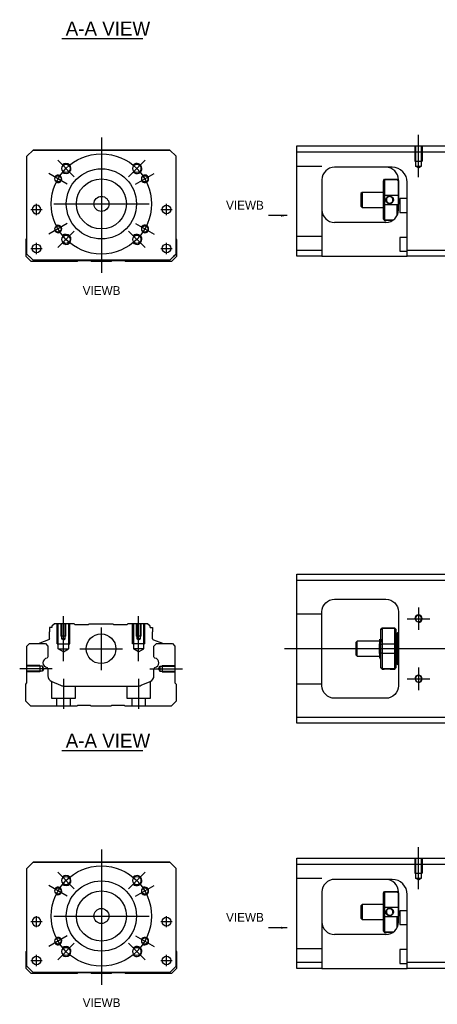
# Model space of a CAD drawing. Header units: millimetres. Extents: x -227 to 3135, y -1502 to 860.
# Tile 1 of 256: x -227 to -61, y -1502 to -1109. Entities that reach past the tile are written whole.
import ezdxf
from ezdxf.lldxf.tags import DXFTag

# ---------------------------------------------------------------- set-up
doc = ezdxf.new("R2010")
doc.units = ezdxf.units.MM
doc.layers.get('0').update_dxf_attribs({"linetype": 'CONTINUOUS'})
doc.layers.add('2', color=7, linetype='CONTINUOUS', true_color=0xffffff)
doc.styles.add('CHN', font='txt')
doc.styles.add('DIM-7', font='SIMPLEX.shx', dxfattribs={"width": 0.7, "bigfont": 'chineset.shx'})
tags = doc.linetypes.add('DASHED', pattern=[25.72, 12.86, -12.86]).pattern_tags.tags
tags[6:7] = [DXFTag(74, 4), DXFTag(75, 0), DXFTag(340, '0'), DXFTag(46, 0.0), DXFTag(50, 0.0), DXFTag(44, 0.0), DXFTag(45, 0.0)]
tags[4:5] = [DXFTag(74, 4), DXFTag(75, 0), DXFTag(340, '0'), DXFTag(46, 0.0), DXFTag(50, 0.0), DXFTag(44, 0.0), DXFTag(45, 0.0)]
doc.dimstyles.new('CNS', dxfattribs={"dimtxt": 3.5, "dimasz": 2.5, "dimexe": 1, "dimexo": 1, "dimgap": 1, "dimtad": 1, "dimdsep": 46, "dimtxsty": 'DIM-7', "dimcen": 0.09, "dimclrd": 4, "dimclre": 4, "dimclrt": 1, "dimadec": 0, "dimazin": 0, "dimtfac": 1, "dimtmove": 0, "dimatfit": 3, "dimfxl": 0, "dimtvp": 0.971429, "dimtolj": 1, "dimarcsym": 0})

msp = doc.modelspace()

# ---------------------------------------------------------------- linework, layer by layer
for p, q in [((-210.6, -1116.5), (-178.36, -1116.5)), ((-223, -1184.77), (-218.5, -1184.77)), ((-223, -1184.77), (-218.5, -1184.77)), ((-171.12, -1184.77), (-166.62, -1184.77)), ((-171.12, -1184.77), (-166.62, -1184.77)), ((-223, -1200.27), (-218.5, -1200.27)), ((-223, -1200.27), (-218.5, -1200.27)), ((-171.12, -1200.27), (-166.62, -1200.27)), ((-171.12, -1200.27), (-166.62, -1200.27)), ((-68.36, -1343.48), (-68.36, -1352.48)), ((-72.86, -1347.98), (-63.86, -1347.98)), ((-121.86, -1359.93), (16.57, -1359.93)), ((-214.46, -1367.93), (-227.46, -1367.93)), ((-68.36, -1367.48), (-68.36, -1376.48)), ((-72.86, -1371.98), (-63.86, -1371.98)), ((-210.6, -1400.58), (-178.36, -1400.58)), ((-223, -1468.85), (-218.5, -1468.85)), ((-223, -1468.85), (-218.5, -1468.85)), ((-171.12, -1468.85), (-166.62, -1468.85)), ((-171.12, -1468.85), (-166.62, -1468.85)), ((-223, -1484.35), (-218.5, -1484.35)), ((-223, -1484.35), (-218.5, -1484.35)), ((-171.12, -1484.35), (-166.62, -1484.35)), ((-171.12, -1484.35), (-166.62, -1484.35))]:
    msp.add_line(p, q)
at = {"ltscale": 0.3}
for p, q in [((-194.86, -1156.02), (-194.86, -1210.02)), ((-205.71, -1171.67), (-212.29, -1165.09)), ((-184.01, -1171.67), (-177.43, -1165.09)), ((-208.5, -1174.64), (-215.86, -1170.39)), ((-181.22, -1174.64), (-173.86, -1170.39)), ((-220.75, -1187.02), (-220.75, -1182.52)), ((-220.75, -1187.02), (-220.75, -1182.52)), ((-213.86, -1182.52), (-175.86, -1182.52)), ((-168.87, -1187.02), (-168.87, -1182.52)), ((-168.87, -1187.02), (-168.87, -1182.52)), ((-208.5, -1190.39), (-215.86, -1194.64)), ((-205.71, -1193.37), (-212.29, -1199.95)), ((-184.01, -1193.37), (-177.43, -1199.95)), ((-181.22, -1190.39), (-173.86, -1194.64)), ((-220.75, -1202.52), (-220.75, -1198.02)), ((-220.75, -1202.52), (-220.75, -1198.02)), ((-168.87, -1202.52), (-168.87, -1198.02)), ((-168.87, -1202.52), (-168.87, -1198.02)), ((-195.01, -1351.48), (-195.01, -1368.48)), ((-203.51, -1359.98), (-186.51, -1359.98)), ((-194.86, -1440.1), (-194.86, -1494.1)), ((-205.71, -1455.75), (-212.29, -1449.17)), ((-184.01, -1455.75), (-177.43, -1449.17)), ((-208.5, -1458.73), (-215.86, -1454.48)), ((-181.22, -1458.73), (-173.86, -1454.48)), ((-220.75, -1471.1), (-220.75, -1466.6)), ((-220.75, -1471.1), (-220.75, -1466.6)), ((-213.86, -1466.6), (-175.86, -1466.6)), ((-168.87, -1471.1), (-168.87, -1466.6)), ((-168.87, -1471.1), (-168.87, -1466.6)), ((-208.5, -1474.48), (-215.86, -1478.73)), ((-181.22, -1474.48), (-173.86, -1478.73)), ((-205.71, -1477.46), (-212.29, -1484.03)), ((-184.01, -1477.46), (-177.43, -1484.03)), ((-220.75, -1486.6), (-220.75, -1482.1)), ((-220.75, -1486.6), (-220.75, -1482.1)), ((-168.87, -1486.6), (-168.87, -1482.1)), ((-168.87, -1486.6), (-168.87, -1482.1))]:
    msp.add_line(p, q, dxfattribs=at)
at = {"linetype": 'Continuous'}
for p, q in [((-224.56, -1163.52), (-222.06, -1161.02)), ((-222.06, -1161.02), (-224.56, -1163.52)), ((-222.06, -1161.02), (-167.56, -1161.02)), ((-167.56, -1161.02), (-222.06, -1161.02)), ((-167.56, -1161.02), (-165.06, -1163.52)), ((-165.06, -1163.52), (-167.56, -1161.02)), ((-224.56, -1202.52), (-224.56, -1163.52)), ((-165.06, -1202.52), (-165.06, -1163.52)), ((-224.86, -1196.67), (-224.56, -1196.37)), ((-224.86, -1203.47), (-224.86, -1196.67)), ((-165.06, -1196.47), (-164.86, -1196.67)), ((-164.86, -1196.67), (-164.86, -1203.47)), ((-222.86, -1205.47), (-224.86, -1203.47)), ((-224.56, -1202.52), (-222.06, -1205.02)), ((-222.06, -1205.02), (-223.56, -1203.52)), ((-204.51, -1205.47), (-222.86, -1205.47)), ((-222.06, -1205.02), (-222.06, -1205.02)), ((-167.56, -1205.02), (-222.06, -1205.02)), ((-167.56, -1205.02), (-222.06, -1205.02)), ((-204.16, -1205.22), (-204.51, -1205.47)), ((-199.16, -1205.22), (-204.16, -1205.22)), ((-198.81, -1205.47), (-199.16, -1205.22)), ((-190.91, -1205.47), (-198.81, -1205.47)), ((-190.56, -1205.22), (-190.91, -1205.47)), ((-185.56, -1205.22), (-190.56, -1205.22)), ((-185.21, -1205.47), (-185.56, -1205.22)), ((-166.86, -1205.47), (-185.21, -1205.47)), ((-167.56, -1205.02), (-165.06, -1202.52)), ((-164.86, -1203.47), (-166.86, -1205.47)), ((-116.86, -1332.73), (-116.86, -1330.23)), ((-116.86, -1330.23), (-57.86, -1330.23)), ((-57.86, -1332.73), (-116.86, -1332.73)), ((-116.86, -1387.23), (-116.86, -1332.73)), ((-101.86, -1340.23), (-81.36, -1340.23)), ((-106.86, -1374.73), (-106.86, -1345.23)), ((-76.36, -1345.23), (-76.36, -1374.73)), ((-213.58, -1349.98), (-214.58, -1350.98)), ((-214.58, -1350.98), (-214.58, -1351.48)), ((-205.71, -1349.98), (-213.58, -1349.98)), ((-205.41, -1350.28), (-205.71, -1349.98)), ((-205.41, -1350.28), (-200.01, -1350.28)), ((-200.01, -1350.28), (-199.71, -1349.98)), ((-199.71, -1349.98), (-190.31, -1349.98)), ((-190.01, -1350.28), (-190.31, -1349.98)), ((-190.01, -1350.28), (-184.61, -1350.28)), ((-184.31, -1349.98), (-184.61, -1350.28)), ((-176.44, -1349.98), (-184.31, -1349.98)), ((-175.44, -1350.98), (-176.44, -1349.98)), ((-175.44, -1351.48), (-175.44, -1350.98)), ((-215.58, -1351.48), (-215.58, -1353.18)), ((-214.58, -1351.48), (-215.58, -1351.48)), ((-215.58, -1355.98), (-215.58, -1353.18)), ((-175.44, -1351.48), (-174.44, -1351.48)), ((-174.44, -1351.48), (-174.44, -1353.18)), ((-174.44, -1355.98), (-174.44, -1353.18)), ((-82.86, -1351.73), (-83.36, -1352.23)), ((-83.36, -1352.42), (-83.36, -1352.23)), ((-83.36, -1358.25), (-83.36, -1352.42)), ((-77.86, -1351.73), (-82.86, -1351.73)), ((-82.86, -1351.73), (-82.86, -1351.96)), ((-82.86, -1351.96), (-82.86, -1358)), ((-77.86, -1351.96), (-82.86, -1351.96)), ((-77.36, -1352.23), (-77.86, -1351.73)), ((-77.86, -1351.96), (-77.86, -1351.73)), ((-77.86, -1358), (-77.86, -1351.96)), ((-77.36, -1352.23), (-77.36, -1352.42)), ((-77.36, -1352.42), (-77.36, -1358.25)), ((-76.86, -1353.93), (-77.36, -1353.93)), ((-76.86, -1359.93), (-76.86, -1353.93)), ((-76.86, -1354.03), (-76.86, -1365.83)), ((-224.56, -1358.93), (-223.56, -1357.93)), ((-224.56, -1373.63), (-224.56, -1358.93)), ((-223.56, -1357.93), (-217.23, -1357.93)), ((-219.62, -1357.91), (-219.62, -1357.93)), ((-215.91, -1356.45), (-219.49, -1357.74)), ((-217.23, -1357.93), (-216.23, -1358.93)), ((-216.23, -1358.93), (-216.23, -1363.21)), ((-174.11, -1356.45), (-170.53, -1357.74)), ((-173.89, -1358.93), (-172.89, -1357.93)), ((-173.89, -1363.21), (-173.89, -1358.93)), ((-172.89, -1357.93), (-166.56, -1357.93)), ((-170.4, -1357.91), (-170.4, -1357.93)), ((-166.56, -1357.93), (-165.56, -1358.93)), ((-165.56, -1358.93), (-165.56, -1373.63)), ((-92.86, -1356.93), (-93.36, -1357.43)), ((-93.36, -1357.43), (-93.36, -1357.43)), ((-93.36, -1357.43), (-93.36, -1362.43)), ((-83.86, -1356.93), (-92.86, -1356.93)), ((-92.86, -1362.93), (-92.86, -1356.93)), ((-83.86, -1361.91), (-83.86, -1357.96)), ((-83.48, -1356.43), (-83.73, -1356.43)), ((-83.36, -1359.93), (-83.36, -1358.25)), ((-82.86, -1358), (-82.86, -1359.93)), ((-82.86, -1358), (-77.86, -1358)), ((-77.86, -1359.93), (-77.86, -1358)), ((-77.36, -1358.25), (-77.36, -1361.61)), ((-93.36, -1362.43), (-92.86, -1362.93)), ((-92.86, -1362.93), (-83.86, -1362.93)), ((-83.36, -1361.61), (-83.36, -1359.93)), ((-83.36, -1367.45), (-83.36, -1361.61)), ((-82.86, -1359.93), (-82.86, -1361.86)), ((-82.86, -1361.86), (-82.86, -1367.9)), ((-77.86, -1361.86), (-82.86, -1361.86)), ((-77.86, -1361.86), (-77.86, -1359.93)), ((-77.86, -1367.9), (-77.86, -1361.86)), ((-77.36, -1361.61), (-77.36, -1367.45)), ((-76.86, -1359.93), (-76.86, -1365.93)), ((-83.69, -1363.93), (-83.52, -1363.93)), ((-77.36, -1365.93), (-76.86, -1365.93)), ((-216.23, -1367.95), (-216.23, -1370.76)), ((-173.89, -1370.76), (-173.89, -1367.95)), ((-83.36, -1367.63), (-83.36, -1367.45)), ((-83.36, -1367.63), (-82.86, -1368.13)), ((-82.86, -1367.9), (-82.86, -1368.13)), ((-82.86, -1367.9), (-77.86, -1367.9)), ((-82.86, -1368.13), (-82.36, -1368.13)), ((-79.35, -1368.13), (-77.86, -1368.13)), ((-77.86, -1368.13), (-77.36, -1367.63)), ((-77.86, -1368.13), (-77.86, -1367.9)), ((-77.36, -1367.45), (-77.36, -1367.63)), ((-225.06, -1374.13), (-224.56, -1373.63)), ((-225.06, -1380.93), (-225.06, -1374.13)), ((-214.69, -1373.07), (-211.13, -1374.55)), ((-178.99, -1374.55), (-175.43, -1373.07)), ((-165.56, -1373.63), (-165.06, -1374.13)), ((-165.06, -1374.13), (-165.06, -1380.93)), ((-209.21, -1374.93), (-180.91, -1374.93)), ((-223.06, -1382.93), (-225.06, -1380.93)), ((-165.06, -1380.93), (-167.06, -1382.93)), ((-81.36, -1379.73), (-101.86, -1379.73)), ((-204.71, -1382.93), (-223.06, -1382.93)), ((-204.36, -1382.68), (-204.71, -1382.93)), ((-199.36, -1382.68), (-204.36, -1382.68)), ((-199.01, -1382.93), (-199.36, -1382.68)), ((-191.11, -1382.93), (-199.01, -1382.93)), ((-190.76, -1382.68), (-191.11, -1382.93)), ((-185.76, -1382.68), (-190.76, -1382.68)), ((-185.41, -1382.93), (-185.76, -1382.68)), ((-167.06, -1382.93), (-185.41, -1382.93)), ((-116.86, -1389.73), (-116.86, -1387.23)), ((-116.86, -1387.23), (-57.86, -1387.23)), ((-57.86, -1389.73), (-116.86, -1389.73)), ((-224.56, -1447.6), (-222.06, -1445.1)), ((-222.06, -1445.1), (-224.56, -1447.6)), ((-222.06, -1445.1), (-167.56, -1445.1)), ((-167.56, -1445.1), (-222.06, -1445.1)), ((-167.56, -1445.1), (-165.06, -1447.6)), ((-165.06, -1447.6), (-167.56, -1445.1)), ((-224.56, -1486.6), (-224.56, -1447.6)), ((-165.06, -1486.6), (-165.06, -1447.6)), ((-224.86, -1480.76), (-224.56, -1480.46)), ((-224.86, -1487.56), (-224.86, -1480.76)), ((-165.06, -1480.55), (-164.86, -1480.76)), ((-164.86, -1480.76), (-164.86, -1487.56)), ((-222.86, -1489.56), (-224.86, -1487.56)), ((-224.56, -1486.6), (-222.06, -1489.1)), ((-222.06, -1489.1), (-223.56, -1487.6)), ((-167.56, -1489.1), (-165.06, -1486.6)), ((-164.86, -1487.56), (-166.86, -1489.56)), ((-204.51, -1489.56), (-222.86, -1489.56)), ((-222.06, -1489.1), (-222.06, -1489.1)), ((-167.56, -1489.1), (-222.06, -1489.1)), ((-167.56, -1489.1), (-222.06, -1489.1)), ((-204.16, -1489.31), (-204.51, -1489.56)), ((-199.16, -1489.31), (-204.16, -1489.31)), ((-198.81, -1489.56), (-199.16, -1489.31)), ((-190.91, -1489.56), (-198.81, -1489.56)), ((-190.56, -1489.31), (-190.91, -1489.56)), ((-185.56, -1489.31), (-190.56, -1489.31)), ((-185.21, -1489.56), (-185.56, -1489.31)), ((-166.86, -1489.56), (-185.21, -1489.56))]:
    msp.add_line(p, q, dxfattribs=at)
at = {"linetype": 'DASHED'}
for p, q in [((-222.06, -1161.02), (-222.06, -1161.02)), ((-205.59, -1161.02), (-208.04, -1161.02)), ((-184.04, -1161.02), (-181.59, -1161.02)), ((-167.56, -1161.02), (-167.56, -1161.02)), ((-224.56, -1163.52), (-224.56, -1163.52)), ((-165.06, -1163.52), (-165.06, -1163.52)), ((-222.5, -1184.77), (-222.5, -1184.77)), ((-219, -1184.77), (-219, -1184.77)), ((-170.62, -1184.77), (-170.62, -1184.77)), ((-167.12, -1184.77), (-167.12, -1184.77)), ((-224.56, -1188.02), (-224.56, -1188.02)), ((-165.06, -1188.02), (-165.06, -1188.02)), ((-222.5, -1200.27), (-222.5, -1200.27)), ((-219, -1200.27), (-219, -1200.27)), ((-223.56, -1203.52), (-223.56, -1203.52)), ((-167.56, -1205.02), (-165.06, -1202.52)), ((-166.06, -1203.52), (-167.56, -1205.02)), ((-167.56, -1205.02), (-167.56, -1205.02)), ((-165.06, -1202.52), (-166.06, -1203.52)), ((-166.06, -1203.52), (-166.06, -1203.52)), ((-205.41, -1350.28), (-205.41, -1350.28)), ((-184.61, -1350.28), (-184.61, -1350.28)), ((-83.73, -1356.43), (-83.73, -1356.43)), ((-222.06, -1445.1), (-222.06, -1445.1)), ((-205.59, -1445.1), (-208.04, -1445.1)), ((-184.04, -1445.1), (-181.59, -1445.1)), ((-167.56, -1445.1), (-167.56, -1445.1)), ((-224.56, -1447.6), (-224.56, -1447.6)), ((-165.06, -1447.6), (-165.06, -1447.6)), ((-222.5, -1468.85), (-222.5, -1468.85)), ((-219, -1468.85), (-219, -1468.85)), ((-170.62, -1468.85), (-170.62, -1468.85)), ((-167.12, -1468.85), (-167.12, -1468.85)), ((-224.56, -1472.1), (-224.56, -1472.1)), ((-165.06, -1472.1), (-165.06, -1472.1)), ((-222.5, -1484.35), (-222.5, -1484.35)), ((-219, -1484.35), (-219, -1484.35)), ((-223.56, -1487.6), (-223.56, -1487.6)), ((-167.56, -1489.1), (-165.06, -1486.6)), ((-166.06, -1487.6), (-167.56, -1489.1)), ((-165.06, -1486.6), (-166.06, -1487.6)), ((-166.06, -1487.6), (-166.06, -1487.6)), ((-167.56, -1489.1), (-167.56, -1489.1))]:
    msp.add_line(p, q, dxfattribs=at)
at = {"ltscale": 0.1}
for p, q in [((-210.01, -1364.98), (-210.01, -1346.98)), ((-180.01, -1364.98), (-180.01, -1346.98)), ((-175.56, -1367.93), (-162.56, -1367.93)), ((-210.01, -1371.93), (-210.01, -1383.93)), ((-180.01, -1371.93), (-180.01, -1383.93))]:
    msp.add_line(p, q, dxfattribs=at)
at = {"linetype": 'DASHED', "ltscale": 0.1}
for p, q in [((-106.86, -1346.12), (-116.86, -1346.12)), ((-212.51, -1357.98), (-212.51, -1349.98)), ((-212.08, -1359.98), (-212.08, -1349.98)), ((-211.01, -1349.98), (-211.01, -1354.98)), ((-210.75, -1349.98), (-210.75, -1355.98)), ((-209.27, -1355.98), (-209.27, -1349.98)), ((-209.01, -1354.98), (-209.01, -1349.98)), ((-207.94, -1349.98), (-207.94, -1359.98)), ((-207.51, -1357.98), (-207.51, -1349.98)), ((-182.51, -1357.98), (-182.51, -1349.98)), ((-182.08, -1349.98), (-182.08, -1359.98)), ((-181.01, -1349.98), (-181.01, -1354.98)), ((-180.75, -1349.98), (-180.75, -1355.98)), ((-179.27, -1355.98), (-179.27, -1349.98)), ((-179.01, -1354.98), (-179.01, -1349.98)), ((-177.94, -1359.98), (-177.94, -1349.98)), ((-177.51, -1357.98), (-177.51, -1349.98)), ((-209.01, -1354.98), (-211.01, -1354.98)), ((-179.01, -1354.98), (-181.01, -1354.98)), ((-212.51, -1357.98), (-207.51, -1357.98)), ((-209.27, -1355.98), (-210.75, -1355.98)), ((-210.01, -1356.41), (-210.75, -1355.98)), ((-210.01, -1356.41), (-209.27, -1355.98)), ((-177.51, -1357.98), (-182.51, -1357.98)), ((-179.27, -1355.98), (-180.75, -1355.98)), ((-180.01, -1356.41), (-180.75, -1355.98)), ((-180.01, -1356.41), (-179.27, -1355.98)), ((-212.08, -1359.98), (-207.94, -1359.98)), ((-210.01, -1361.17), (-212.08, -1359.98)), ((-210.01, -1361.17), (-207.94, -1359.98)), ((-177.94, -1359.98), (-182.08, -1359.98)), ((-180.01, -1361.17), (-182.08, -1359.98)), ((-180.01, -1361.17), (-177.94, -1359.98)), ((-219.43, -1366.63), (-224.43, -1366.63)), ((-219.43, -1366.63), (-219.43, -1369.23)), ((-170.56, -1366.63), (-170.56, -1369.23)), ((-170.56, -1366.63), (-165.56, -1366.63)), ((-218.43, -1366.93), (-224.43, -1366.93)), ((-218.43, -1368.94), (-224.43, -1368.94)), ((-219.43, -1369.23), (-224.43, -1369.23)), ((-219.43, -1369.01), (-219.43, -1369.06)), ((-218.43, -1366.93), (-218.43, -1368.94)), ((-217.85, -1367.93), (-218.43, -1366.93)), ((-217.85, -1367.93), (-218.43, -1368.94)), ((-172.14, -1367.93), (-171.56, -1366.93)), ((-172.14, -1367.93), (-171.56, -1368.94)), ((-171.56, -1366.93), (-171.56, -1368.94)), ((-171.56, -1366.93), (-165.56, -1366.93)), ((-171.56, -1368.94), (-165.56, -1368.94)), ((-170.56, -1369.01), (-170.56, -1369.06)), ((-170.56, -1369.23), (-165.56, -1369.23)), ((-214.76, -1373.06), (-214.76, -1379.63)), ((-175.26, -1379.63), (-175.26, -1373)), ((-106.86, -1374.12), (-116.86, -1374.12)), ((-205.26, -1379.63), (-205.26, -1374.93)), ((-184.76, -1374.93), (-184.76, -1379.63)), ((-214.76, -1379.63), (-205.26, -1379.63)), ((-212.76, -1379.63), (-212.76, -1382.93)), ((-207.26, -1382.93), (-207.26, -1379.63)), ((-184.76, -1379.63), (-175.26, -1379.63)), ((-182.76, -1379.63), (-182.76, -1382.93)), ((-177.26, -1382.93), (-177.26, -1379.63))]:
    msp.add_line(p, q, dxfattribs=at)
at = {"ltscale": 0.3}
for centre in [(-194.86, -1182.52), (-194.86, -1466.6)]:
    msp.add_circle(centre, 20, dxfattribs=at)
at = {"linetype": 'Continuous'}
for centre, radius in [((-209, -1168.38), 1.65), ((-194.86, -1182.52), 14), ((-180.72, -1168.38), 1.65), ((-212.18, -1172.52), 1.25), ((-194.86, -1182.52), 10), ((-177.54, -1172.52), 1.25), ((-194.86, -1182.52), 3), ((-168.87, -1184.77), 1.75), ((-212.18, -1192.52), 1.25), ((-177.54, -1192.52), 1.25), ((-209, -1196.66), 1.65), ((-180.72, -1196.66), 1.65), ((-220.75, -1200.27), 1.75), ((-168.87, -1200.27), 1.75), ((-195.01, -1359.98), 5.9), ((-209, -1452.46), 1.65), ((-194.86, -1466.6), 14), ((-180.72, -1452.46), 1.65), ((-212.18, -1456.6), 1.25), ((-194.86, -1466.6), 10), ((-177.54, -1456.6), 1.25), ((-194.86, -1466.6), 3), ((-168.87, -1468.85), 1.75), ((-212.18, -1476.6), 1.25), ((-177.54, -1476.6), 1.25), ((-209, -1480.74), 1.65), ((-180.72, -1480.74), 1.65), ((-220.75, -1484.35), 1.75), ((-168.87, -1484.35), 1.75)]:
    msp.add_circle(centre, radius, dxfattribs=at)
at = {"linetype": 'Continuous', "extrusion": (0, 0, -1)}
for centre, radius in [((220.75, -1184.77), 1.75), ((68.36, -1347.98), 1.23), ((68.36, -1371.98), 1.23), ((220.75, -1468.85), 1.75)]:
    msp.add_circle(centre, radius, dxfattribs=at)
for centre, radius, start, end in [((-209, -1168.38), 2, 227.8658, 135), ((-180.72, -1168.38), 2, 225, 137.8658), ((-212.18, -1172.52), 1.5, 242.1491, 150), ((-177.54, -1172.52), 1.5, 210, 122.1491), ((-212.18, -1192.52), 1.5, 210, 117.8509), ((-177.54, -1192.52), 1.5, 237.8509, 150), ((-209, -1196.66), 2, 225, 132.134), ((-180.72, -1196.66), 2, 222.1342, 135), ((-68.36, -1347.98), 1.5, 270, 180), ((-68.36, -1371.98), 1.5, 270, 180), ((-209, -1452.46), 2, 227.8658, 135), ((-180.72, -1452.46), 2, 225, 137.8658), ((-212.18, -1456.6), 1.5, 242.1491, 150), ((-177.54, -1456.6), 1.5, 210, 122.1491), ((-212.18, -1476.6), 1.5, 210, 117.8509), ((-177.54, -1476.6), 1.5, 237.8509, 150), ((-209, -1480.74), 2, 225, 132.134), ((-180.72, -1480.74), 2, 222.1342, 135)]:
    msp.add_arc(centre, radius, start, end)
for centre, radius, start, end in [((101.86, -1345.23), 5, 0, 90), ((81.36, -1345.23), 5, 90, 180), ((216.08, -1355.98), 0.5, 180, 250.1017), ((170.6, -1357.93), 0.2, 109.8983, 172.0917), ((216.73, -1363.21), 0.5, 180, 249.8105), ((173.39, -1363.21), 0.5, 290.1895, 0), ((216.73, -1367.95), 0.5, 110.1895, 180), ((173.39, -1367.95), 0.5, 0, 69.8105), ((101.86, -1374.73), 5, 270, 0), ((81.36, -1374.73), 5, 180, 270)]:
    msp.add_arc(centre, radius, start, end, dxfattribs=at)
at = {"linetype": 'Continuous'}
for centre, radius, start, end in [((-76.36, -1354.03), 0.5, 90, 180), ((-219.42, -1357.93), 0.2, 109.8983, 172.0917), ((-173.94, -1355.98), 0.5, 180, 250.1017), ((-216.24, -1365.58), 1.93, 99.5288, 260.4712), ((-173.88, -1365.58), 1.93, 279.5288, 80.4712), ((-76.36, -1365.83), 0.5, 180, 270), ((-213.73, -1370.76), 2.5, 180, 247.4572), ((-176.39, -1370.76), 2.5, 292.5428, 0), ((-209.21, -1369.93), 5, 247.4572, 270), ((-180.91, -1369.93), 5, 270, 292.5428)]:
    msp.add_arc(centre, radius, start, end, dxfattribs=at)
for points, degree in [([(-83.36, -1352.42), (-83.19, -1352.26), (-83.02, -1352.11), (-82.86, -1351.96)], 3), ([(-77.86, -1351.96), (-77.69, -1352.11), (-77.52, -1352.26), (-77.36, -1352.42)], 3), ([(-83.72, -1356.45), (-83.84, -1356.24)], 1), ([(-83.36, -1356.21), (-83.42, -1356.32), (-83.49, -1356.43)], 2), ([(-83.36, -1358.25), (-83.19, -1358.17), (-83.02, -1358.09), (-82.86, -1358)], 3), ([(-77.86, -1358), (-77.69, -1358.09), (-77.52, -1358.17), (-77.36, -1358.25)], 3), ([(-82.86, -1361.86), (-83.02, -1361.78), (-83.19, -1361.69), (-83.36, -1361.61)], 3), ([(-77.86, -1361.86), (-77.69, -1361.78), (-77.52, -1361.69), (-77.36, -1361.61)], 3), ([(-83.87, -1363.63), (-83.79, -1363.78), (-83.7, -1363.93)], 2), ([(-83.52, -1363.93), (-83.44, -1363.79), (-83.36, -1363.65)], 2), ([(-82.86, -1367.9), (-83.02, -1367.75), (-83.19, -1367.6), (-83.36, -1367.45)], 3), ([(-77.86, -1367.9), (-77.69, -1367.75), (-77.52, -1367.6), (-77.36, -1367.45)], 3)]:
    msp.add_open_spline(points, degree=degree, dxfattribs=at)
for points, knots in [([(-83.86, -1356.22), (-83.86, -1356.25), (-83.86, -1356.34), (-83.86, -1356.66), (-83.86, -1356.89), (-83.86, -1357.41), (-83.86, -1357.67), (-83.86, -1357.96)], [0, 0, 0, 0, 0.341605, 0.341605, 0.709042, 0.709042, 1, 1, 1, 1]), ([(-83.52, -1363.93), (-83.53, -1363.93), (-83.54, -1363.92), (-83.56, -1363.84), (-83.58, -1363.71), (-83.62, -1363.3), (-83.63, -1363.03), (-83.67, -1362.39), (-83.69, -1362.01), (-83.73, -1361.19), (-83.74, -1360.75), (-83.78, -1359.85), (-83.8, -1359.39), (-83.83, -1358.61), (-83.84, -1358.27), (-83.86, -1357.96)], [0, 0, 0, 0, 0.062674, 0.062674, 0.22432, 0.22432, 0.386002, 0.386002, 0.547651, 0.547651, 0.70934, 0.70934, 0.870988, 0.870988, 1, 1, 1, 1]), ([(-83.36, -1362.44), (-83.37, -1362.18), (-83.39, -1361.86), (-83.43, -1361.18), (-83.45, -1360.79), (-83.48, -1360.02), (-83.5, -1359.61), (-83.54, -1358.84), (-83.56, -1358.47), (-83.59, -1357.8), (-83.61, -1357.49), (-83.64, -1356.99), (-83.66, -1356.79), (-83.69, -1356.54), (-83.71, -1356.47), (-83.72, -1356.44)], [0, 0, 0, 0, 0.142488, 0.142488, 0.289539, 0.289539, 0.436554, 0.436554, 0.583581, 0.583581, 0.730615, 0.730615, 0.877631, 0.877631, 1, 1, 1, 1]), ([(-83.48, -1356.43), (-83.47, -1356.43), (-83.45, -1356.48), (-83.41, -1356.7), (-83.4, -1356.88), (-83.37, -1357.2), (-83.37, -1357.3), (-83.36, -1357.41)], [0, 0, 0, 0, 0.388824, 0.388824, 0.829994, 0.829994, 1, 1, 1, 1]), ([(-83.86, -1361.91), (-83.86, -1362.28), (-83.86, -1362.62), (-83.86, -1363.14), (-83.86, -1363.34), (-83.86, -1363.59), (-83.86, -1363.65), (-83.86, -1363.65)], [0, 0, 0, 0, 0.355488, 0.355488, 0.70353, 0.70353, 1, 1, 1, 1]), ([(-83.86, -1361.91), (-83.84, -1362.3), (-83.82, -1362.66), (-83.79, -1363.25), (-83.77, -1363.48), (-83.73, -1363.81), (-83.72, -1363.91), (-83.7, -1363.93), (-83.69, -1363.93), (-83.69, -1363.93)], [0, 0, 0, 0, 0.320659, 0.320659, 0.641321, 0.641321, 0.962057, 0.962057, 1, 1, 1, 1]), ([(-82.36, -1368.13), (-82.36, -1368.13), (-82.33, -1368.12), (-82.22, -1368.1), (-82.13, -1368.09), (-81.92, -1368.06), (-81.78, -1368.04), (-81.49, -1368.01), (-81.33, -1367.99), (-81, -1367.98), (-80.82, -1367.98), (-80.5, -1367.99), (-80.35, -1368), (-80.06, -1368.02), (-79.92, -1368.04), (-79.69, -1368.07), (-79.59, -1368.09), (-79.44, -1368.11), (-79.39, -1368.12), (-79.36, -1368.13), (-79.35, -1368.13), (-79.35, -1368.13)], [0, 0, 0, 0, 0.109357, 0.109357, 0.21915, 0.21915, 0.330451, 0.330451, 0.436162, 0.436162, 0.542186, 0.542186, 0.640015, 0.640015, 0.743853, 0.743853, 0.849113, 0.849113, 0.958413, 0.958413, 1, 1, 1, 1])]:
    msp.add_open_spline(points, degree=3, knots=knots, dxfattribs=at)
at = {"linetype": 'DASHED'}
for points, degree in [([(-83.49, -1356.43), (-83.49, -1356.44), (-83.49, -1356.44)], 2), ([(-82.36, -1368.13), (-82.35, -1368.11)], 1)]:
    msp.add_open_spline(points, degree=degree, dxfattribs=at)
at = {"layer": '2', "ltscale": 0.5}
for p, q in [((-68.36, -1171.82), (-68.36, -1155)), ((-68.36, -1455.91), (-68.36, -1439.08))]:
    msp.add_line(p, q, dxfattribs=at)
at = {"layer": '2', "linetype": 'Continuous'}
for p, q in [((-116.86, -1161.91), (-116.86, -1159.41)), ((-116.86, -1159.41), (-57.86, -1159.41)), ((-57.86, -1161.91), (-116.86, -1161.91)), ((-116.86, -1200.91), (-116.86, -1161.91)), ((-79.01, -1167.91), (-101.86, -1167.91)), ((-106.86, -1172.91), (-106.86, -1200.91)), ((-82.36, -1173.21), (-81.86, -1172.71)), ((-82.36, -1173.21), (-82.36, -1173.39)), ((-82.36, -1179.23), (-82.36, -1173.39)), ((-81.86, -1172.71), (-81.86, -1172.94)), ((-81.86, -1172.71), (-76.86, -1172.71)), ((-81.86, -1172.94), (-81.86, -1178.98)), ((-76.86, -1172.94), (-81.86, -1172.94)), ((-76.36, -1173.21), (-76.86, -1172.71)), ((-76.86, -1172.94), (-76.86, -1172.71)), ((-76.36, -1184.91), (-76.36, -1172.91)), ((-76.36, -1173.21), (-76.36, -1173.39)), ((-76.36, -1173.39), (-76.36, -1179.23)), ((-72.86, -1200.91), (-72.86, -1173.91)), ((-90.86, -1177.91), (-91.36, -1178.41)), ((-82.36, -1177.91), (-90.86, -1177.91)), ((-90.86, -1177.91), (-90.86, -1183.91)), ((-91.36, -1178.41), (-91.36, -1180.91)), ((-91.36, -1180.91), (-91.36, -1183.41)), ((-82.36, -1182.59), (-82.36, -1179.23)), ((-81.86, -1178.98), (-81.86, -1182.84)), ((-81.86, -1178.98), (-76.86, -1178.98)), ((-76.36, -1179.23), (-76.36, -1182.59)), ((-72.86, -1180.41), (-75.86, -1180.41)), ((-75.86, -1180.41), (-75.86, -1185.91)), ((-91.36, -1183.41), (-90.86, -1183.91)), ((-90.86, -1183.91), (-82.36, -1183.91)), ((-82.36, -1188.43), (-82.36, -1182.59)), ((-81.86, -1182.84), (-81.86, -1188.88)), ((-76.86, -1182.84), (-81.86, -1182.84)), ((-76.86, -1187.09), (-76.86, -1182.84)), ((-75.86, -1185.91), (-72.86, -1185.91)), ((-81.36, -1189.91), (-101.86, -1189.91)), ((-82.36, -1188.61), (-82.36, -1188.43)), ((-82.36, -1188.61), (-81.86, -1189.11)), ((-81.86, -1188.88), (-81.86, -1189.11)), ((-81.86, -1188.88), (-78.32, -1188.88)), ((-81.86, -1189.11), (-81.36, -1189.11)), ((-72.86, -1195.91), (-75.86, -1195.91)), ((-75.86, -1195.91), (-75.86, -1201.41)), ((-116.86, -1200.91), (-106.86, -1200.91)), ((-116.86, -1203.41), (-116.86, -1200.91)), ((-106.86, -1200.91), (-106.86, -1203.41)), ((-75.86, -1201.41), (-72.86, -1201.41)), ((-72.86, -1203.41), (-72.86, -1200.91)), ((-72.86, -1200.91), (-57.86, -1200.91)), ((-106.86, -1203.41), (-116.86, -1203.41)), ((-106.86, -1203.41), (-72.86, -1203.41)), ((-57.86, -1203.41), (-72.86, -1203.41)), ((-116.86, -1445.99), (-116.86, -1443.49)), ((-116.86, -1443.49), (-57.86, -1443.49)), ((-57.86, -1445.99), (-116.86, -1445.99)), ((-116.86, -1484.99), (-116.86, -1445.99)), ((-79.01, -1451.99), (-101.86, -1451.99)), ((-106.86, -1456.99), (-106.86, -1484.99)), ((-82.36, -1457.29), (-81.86, -1456.79)), ((-81.86, -1456.79), (-81.86, -1457.02)), ((-81.86, -1456.79), (-76.86, -1456.79)), ((-81.86, -1457.02), (-81.86, -1463.06)), ((-76.86, -1457.02), (-81.86, -1457.02)), ((-76.36, -1457.29), (-76.86, -1456.79)), ((-76.86, -1457.02), (-76.86, -1456.79)), ((-76.36, -1468.99), (-76.36, -1456.99)), ((-82.36, -1457.29), (-82.36, -1457.48)), ((-82.36, -1463.32), (-82.36, -1457.48)), ((-76.36, -1457.29), (-76.36, -1457.48)), ((-76.36, -1457.48), (-76.36, -1463.32)), ((-72.86, -1484.99), (-72.86, -1457.99)), ((-90.86, -1461.99), (-91.36, -1462.49)), ((-91.36, -1462.49), (-91.36, -1464.99)), ((-91.36, -1464.99), (-91.36, -1467.49)), ((-82.36, -1461.99), (-90.86, -1461.99)), ((-90.86, -1461.99), (-90.86, -1467.99)), ((-82.36, -1466.67), (-82.36, -1463.32)), ((-81.86, -1463.06), (-81.86, -1466.92)), ((-81.86, -1463.06), (-76.86, -1463.06)), ((-76.36, -1463.32), (-76.36, -1466.67)), ((-72.86, -1464.49), (-75.86, -1464.49)), ((-75.86, -1464.49), (-75.86, -1469.99)), ((-91.36, -1467.49), (-90.86, -1467.99)), ((-90.86, -1467.99), (-82.36, -1467.99)), ((-82.36, -1472.51), (-82.36, -1466.67)), ((-81.86, -1466.92), (-81.86, -1472.96)), ((-76.86, -1466.92), (-81.86, -1466.92)), ((-76.86, -1471.17), (-76.86, -1466.92)), ((-82.36, -1472.69), (-82.36, -1472.51)), ((-82.36, -1472.69), (-81.86, -1473.19)), ((-75.86, -1469.99), (-72.86, -1469.99)), ((-81.36, -1473.99), (-101.86, -1473.99)), ((-81.86, -1472.96), (-81.86, -1473.19)), ((-81.86, -1472.96), (-78.32, -1472.96)), ((-81.86, -1473.19), (-81.36, -1473.19)), ((-72.86, -1479.99), (-75.86, -1479.99)), ((-75.86, -1479.99), (-75.86, -1485.49)), ((-116.86, -1484.99), (-106.86, -1484.99)), ((-116.86, -1487.49), (-116.86, -1484.99)), ((-106.86, -1487.49), (-116.86, -1487.49)), ((-106.86, -1484.99), (-106.86, -1487.49)), ((-106.86, -1487.49), (-72.86, -1487.49)), ((-75.86, -1485.49), (-72.86, -1485.49)), ((-72.86, -1487.49), (-72.86, -1484.99)), ((-72.86, -1484.99), (-57.86, -1484.99)), ((-57.86, -1487.49), (-72.86, -1487.49))]:
    msp.add_line(p, q, dxfattribs=at)
at = {"layer": '2', "linetype": 'DASHED', "ltscale": 0.1}
for p, q in [((-69.86, -1159.41), (-69.86, -1165.41)), ((-69.58, -1159.41), (-69.58, -1167.41)), ((-67.13, -1167.41), (-67.13, -1159.41)), ((-66.86, -1159.41), (-66.86, -1165.41)), ((-69.86, -1165.41), (-66.86, -1165.41)), ((-106.86, -1167.55), (-116.86, -1167.55)), ((-68.36, -1168.11), (-69.58, -1167.4)), ((-69.58, -1167.41), (-67.13, -1167.41)), ((-68.36, -1168.11), (-67.13, -1167.4)), ((-106.86, -1195.55), (-116.86, -1195.55)), ((-69.86, -1443.49), (-69.86, -1449.49)), ((-69.58, -1443.49), (-69.58, -1451.49)), ((-67.13, -1451.49), (-67.13, -1443.49)), ((-66.86, -1443.49), (-66.86, -1449.49)), ((-106.86, -1451.64), (-116.86, -1451.64)), ((-69.86, -1449.49), (-66.86, -1449.49)), ((-68.36, -1452.19), (-69.58, -1451.48)), ((-69.58, -1451.49), (-67.13, -1451.49)), ((-68.36, -1452.19), (-67.13, -1451.48)), ((-106.86, -1479.64), (-116.86, -1479.64))]:
    msp.add_line(p, q, dxfattribs=at)
at = {"layer": '2', "linetype": 'DASHED'}
for p, q in [((-78.86, -1167.91), (-79.01, -1167.91)), ((-78.86, -1451.99), (-79.01, -1451.99))]:
    msp.add_line(p, q, dxfattribs=at)
at = {"layer": '2', "linetype": 'Continuous'}
for centre, start, end in [((-101.86, -1172.91), 90, 180), ((-81.36, -1172.91), 0, 90), ((-101.86, -1184.91), 180, 270), ((-81.36, -1184.91), 270, 0), ((-101.86, -1456.99), 90, 180), ((-81.36, -1456.99), 0, 90), ((-101.86, -1468.99), 180, 270), ((-81.36, -1468.99), 270, 0)]:
    msp.add_arc(centre, 5, start, end, dxfattribs=at)
at = {"layer": '2', "linetype": 'DASHED'}
for centre in [(-78.86, -1173.91), (-78.86, -1457.99)]:
    msp.add_arc(centre, 6, 0, 90, dxfattribs=at)
at = {"layer": '2', "linetype": 'Continuous'}
for centre in [(-78.86, -1173.91), (-78.86, -1457.99)]:
    msp.add_ellipse(centre, major_axis=(-4.24, 4.24), ratio=1, start_param=3.926991, end_param=5.497787, dxfattribs=at)
for points in [[(-78.86, -1167.91), (-78.91, -1167.91), (-78.96, -1167.91), (-79.01, -1167.91)], [(-81.86, -1172.94), (-82.03, -1173.09), (-82.19, -1173.24), (-82.36, -1173.39)], [(-76.86, -1172.94), (-76.69, -1173.09), (-76.53, -1173.24), (-76.36, -1173.39)], [(-81.86, -1178.98), (-82.03, -1179.06), (-82.19, -1179.15), (-82.36, -1179.23)], [(-76.86, -1178.98), (-76.69, -1179.06), (-76.53, -1179.15), (-76.36, -1179.23)], [(-81.86, -1182.84), (-82.03, -1182.76), (-82.19, -1182.67), (-82.36, -1182.59)], [(-76.36, -1182.59), (-76.53, -1182.67), (-76.69, -1182.76), (-76.86, -1182.84)], [(-81.86, -1188.88), (-82.03, -1188.73), (-82.19, -1188.58), (-82.36, -1188.43)], [(-78.86, -1451.99), (-78.91, -1451.99), (-78.96, -1451.99), (-79.01, -1451.99)], [(-81.86, -1457.02), (-82.03, -1457.17), (-82.19, -1457.33), (-82.36, -1457.48)], [(-76.86, -1457.02), (-76.69, -1457.17), (-76.53, -1457.33), (-76.36, -1457.48)], [(-81.86, -1463.06), (-82.03, -1463.15), (-82.19, -1463.23), (-82.36, -1463.32)], [(-76.86, -1463.06), (-76.69, -1463.15), (-76.53, -1463.23), (-76.36, -1463.32)], [(-81.86, -1466.92), (-82.03, -1466.84), (-82.19, -1466.75), (-82.36, -1466.67)], [(-76.36, -1466.67), (-76.53, -1466.75), (-76.69, -1466.84), (-76.86, -1466.92)], [(-81.86, -1472.96), (-82.03, -1472.81), (-82.19, -1472.66), (-82.36, -1472.51)]]:
    msp.add_open_spline(points, degree=3, dxfattribs=at)
for points, knots in [([(-81.36, -1180.91), (-81.36, -1180.73), (-81.33, -1180.56), (-81.22, -1180.23), (-81.14, -1180.07), (-80.92, -1179.79), (-80.78, -1179.67), (-80.49, -1179.49), (-80.33, -1179.42), (-80, -1179.35), (-79.83, -1179.35), (-79.5, -1179.39), (-79.35, -1179.44), (-79.06, -1179.58), (-78.92, -1179.68), (-78.69, -1179.92), (-78.59, -1180.06), (-78.44, -1180.36), (-78.39, -1180.54), (-78.36, -1180.78), (-78.35, -1180.84), (-78.35, -1180.91)], [0, 0, 0, 0, 0.109357, 0.109357, 0.21915, 0.21915, 0.330451, 0.330451, 0.436162, 0.436162, 0.542186, 0.542186, 0.640015, 0.640015, 0.743853, 0.743853, 0.849113, 0.849113, 0.958413, 0.958413, 1, 1, 1, 1]), ([(-78.35, -1180.91), (-78.35, -1181.09), (-78.38, -1181.26), (-78.5, -1181.59), (-78.58, -1181.75), (-78.8, -1182.03), (-78.94, -1182.15), (-79.23, -1182.33), (-79.39, -1182.4), (-79.72, -1182.47), (-79.89, -1182.47), (-80.22, -1182.43), (-80.37, -1182.38), (-80.66, -1182.24), (-80.8, -1182.14), (-81.03, -1181.9), (-81.13, -1181.76), (-81.28, -1181.45), (-81.33, -1181.28), (-81.36, -1181.04), (-81.36, -1180.98), (-81.36, -1180.91)], [0, 0, 0, 0, 0.109681, 0.109681, 0.219848, 0.219848, 0.331471, 0.331471, 0.436803, 0.436803, 0.542595, 0.542595, 0.640477, 0.640477, 0.744315, 0.744315, 0.8492, 0.8492, 0.95844, 0.95844, 1, 1, 1, 1]), ([(-78.56, -1180.91), (-78.56, -1180.79), (-78.58, -1180.66), (-78.65, -1180.41), (-78.71, -1180.28), (-78.88, -1180.04), (-78.98, -1179.94), (-79.22, -1179.77), (-79.36, -1179.7), (-79.64, -1179.62), (-79.78, -1179.6), (-80.07, -1179.62), (-80.21, -1179.65), (-80.48, -1179.76), (-80.6, -1179.83), (-80.82, -1180.02), (-80.91, -1180.14), (-81.06, -1180.39), (-81.11, -1180.53), (-81.15, -1180.75), (-81.16, -1180.83), (-81.16, -1180.91)], [0, 0, 0, 0, 0.090081, 0.090081, 0.195216, 0.195216, 0.30186, 0.30186, 0.410211, 0.410211, 0.517617, 0.517617, 0.621981, 0.621981, 0.727419, 0.727419, 0.835017, 0.835017, 0.943332, 0.943332, 1, 1, 1, 1]), ([(-81.16, -1180.91), (-81.16, -1181.03), (-81.14, -1181.16), (-81.07, -1181.41), (-81, -1181.54), (-80.84, -1181.78), (-80.73, -1181.88), (-80.5, -1182.05), (-80.36, -1182.12), (-80.08, -1182.2), (-79.93, -1182.22), (-79.65, -1182.2), (-79.5, -1182.17), (-79.24, -1182.06), (-79.12, -1181.99), (-78.9, -1181.8), (-78.8, -1181.68), (-78.66, -1181.43), (-78.61, -1181.29), (-78.57, -1181.07), (-78.56, -1180.99), (-78.56, -1180.91)], [0, 0, 0, 0, 0.090082, 0.090082, 0.19511, 0.19511, 0.301651, 0.301651, 0.410013, 0.410013, 0.517402, 0.517402, 0.621792, 0.621792, 0.727238, 0.727238, 0.834796, 0.834796, 0.943135, 0.943135, 1, 1, 1, 1]), ([(-81.36, -1189.11), (-81.36, -1189.11), (-81.33, -1189.1), (-81.22, -1189.08), (-81.13, -1189.07), (-80.92, -1189.03), (-80.78, -1189.02), (-80.49, -1188.99), (-80.33, -1188.97), (-80, -1188.96), (-79.82, -1188.96), (-79.5, -1188.97), (-79.35, -1188.98), (-79.06, -1189), (-78.92, -1189.02), (-78.72, -1189.05), (-78.65, -1189.06), (-78.58, -1189.07)], [0, 0, 0, 0, 0.1096809, 0.1096809, 0.2198481, 0.2198481, 0.3314707, 0.3314707, 0.4368026, 0.4368026, 0.542595, 0.542595, 0.6404774, 0.6404774, 0.7443154, 0.7443154, 0.8201607, 0.8201607, 0.8201607, 0.8201607]), ([(-81.36, -1464.99), (-81.36, -1464.82), (-81.33, -1464.64), (-81.22, -1464.31), (-81.14, -1464.15), (-80.92, -1463.87), (-80.78, -1463.75), (-80.49, -1463.57), (-80.33, -1463.51), (-80, -1463.44), (-79.83, -1463.43), (-79.5, -1463.47), (-79.35, -1463.52), (-79.06, -1463.66), (-78.92, -1463.76), (-78.69, -1464), (-78.59, -1464.14), (-78.44, -1464.45), (-78.39, -1464.62), (-78.36, -1464.86), (-78.35, -1464.93), (-78.35, -1464.99)], [0, 0, 0, 0, 0.109357, 0.109357, 0.21915, 0.21915, 0.330451, 0.330451, 0.436162, 0.436162, 0.542186, 0.542186, 0.640015, 0.640015, 0.743853, 0.743853, 0.849113, 0.849113, 0.958413, 0.958413, 1, 1, 1, 1]), ([(-78.35, -1464.99), (-78.35, -1465.17), (-78.38, -1465.35), (-78.5, -1465.68), (-78.58, -1465.84), (-78.8, -1466.11), (-78.94, -1466.23), (-79.23, -1466.41), (-79.39, -1466.48), (-79.72, -1466.55), (-79.89, -1466.56), (-80.22, -1466.51), (-80.37, -1466.46), (-80.66, -1466.32), (-80.8, -1466.22), (-81.03, -1465.98), (-81.13, -1465.84), (-81.28, -1465.54), (-81.33, -1465.37), (-81.36, -1465.13), (-81.36, -1465.06), (-81.36, -1464.99)], [0, 0, 0, 0, 0.109681, 0.109681, 0.219848, 0.219848, 0.331471, 0.331471, 0.436803, 0.436803, 0.542595, 0.542595, 0.640477, 0.640477, 0.744315, 0.744315, 0.8492, 0.8492, 0.95844, 0.95844, 1, 1, 1, 1]), ([(-78.56, -1464.99), (-78.56, -1464.87), (-78.58, -1464.75), (-78.65, -1464.49), (-78.71, -1464.36), (-78.88, -1464.13), (-78.98, -1464.02), (-79.22, -1463.85), (-79.36, -1463.79), (-79.64, -1463.7), (-79.78, -1463.69), (-80.07, -1463.7), (-80.21, -1463.73), (-80.48, -1463.84), (-80.6, -1463.92), (-80.82, -1464.11), (-80.91, -1464.22), (-81.06, -1464.47), (-81.11, -1464.62), (-81.15, -1464.84), (-81.16, -1464.92), (-81.16, -1464.99)], [0, 0, 0, 0, 0.090081, 0.090081, 0.195216, 0.195216, 0.30186, 0.30186, 0.410211, 0.410211, 0.517617, 0.517617, 0.621981, 0.621981, 0.727419, 0.727419, 0.835017, 0.835017, 0.943332, 0.943332, 1, 1, 1, 1]), ([(-81.16, -1464.99), (-81.16, -1465.12), (-81.14, -1465.24), (-81.07, -1465.49), (-81, -1465.63), (-80.84, -1465.86), (-80.73, -1465.96), (-80.5, -1466.13), (-80.36, -1466.2), (-80.08, -1466.28), (-79.93, -1466.3), (-79.65, -1466.28), (-79.5, -1466.25), (-79.24, -1466.15), (-79.12, -1466.07), (-78.9, -1465.88), (-78.8, -1465.77), (-78.66, -1465.51), (-78.61, -1465.37), (-78.57, -1465.15), (-78.56, -1465.07), (-78.56, -1464.99)], [0, 0, 0, 0, 0.090082, 0.090082, 0.19511, 0.19511, 0.301651, 0.301651, 0.410013, 0.410013, 0.517402, 0.517402, 0.621792, 0.621792, 0.727238, 0.727238, 0.834796, 0.834796, 0.943135, 0.943135, 1, 1, 1, 1]), ([(-81.36, -1473.19), (-81.36, -1473.19), (-81.33, -1473.19), (-81.22, -1473.17), (-81.13, -1473.15), (-80.92, -1473.12), (-80.78, -1473.1), (-80.49, -1473.07), (-80.33, -1473.06), (-80, -1473.04), (-79.82, -1473.04), (-79.5, -1473.05), (-79.35, -1473.06), (-79.06, -1473.09), (-78.92, -1473.1), (-78.72, -1473.13), (-78.65, -1473.14), (-78.58, -1473.15)], [0, 0, 0, 0, 0.1096809, 0.1096809, 0.2198481, 0.2198481, 0.3314707, 0.3314707, 0.4368026, 0.4368026, 0.542595, 0.542595, 0.6404774, 0.6404774, 0.7443154, 0.7443154, 0.8201607, 0.8201607, 0.8201607, 0.8201607])]:
    msp.add_open_spline(points, degree=3, knots=knots, dxfattribs=at)

# ---------------------------------------------------------------- texts
at = {"style": 'CHN'}
for s, insert, char_height, attachment_point in [('A-A VIEW', (-209.11, -1112.56), 5.6, 4), ('VIEWB', (-130.06, -1184.79), 3.5, 9), ('VIEWB', (-187.25, -1218.83), 3.5, 9), ('A-A VIEW', (-209.11, -1396.64), 5.6, 4), ('VIEWB', (-130.06, -1468.87), 3.5, 9), ('VIEWB', (-187.25, -1502.91), 3.5, 9)]:
    msp.add_mtext(s, dxfattribs=dict(at, insert=insert, char_height=char_height, attachment_point=attachment_point))

# ---------------------------------------------------------------- leaders
for points in [[(-120.71, -1187.2), (-128.15, -1187.21)], [(-120.71, -1471.28), (-128.15, -1471.29)]]:
    msp.add_leader(points, dimstyle='CNS', override={"dimgap": 1, "dimtad": 1})

doc.saveas('drawing.dxf')
